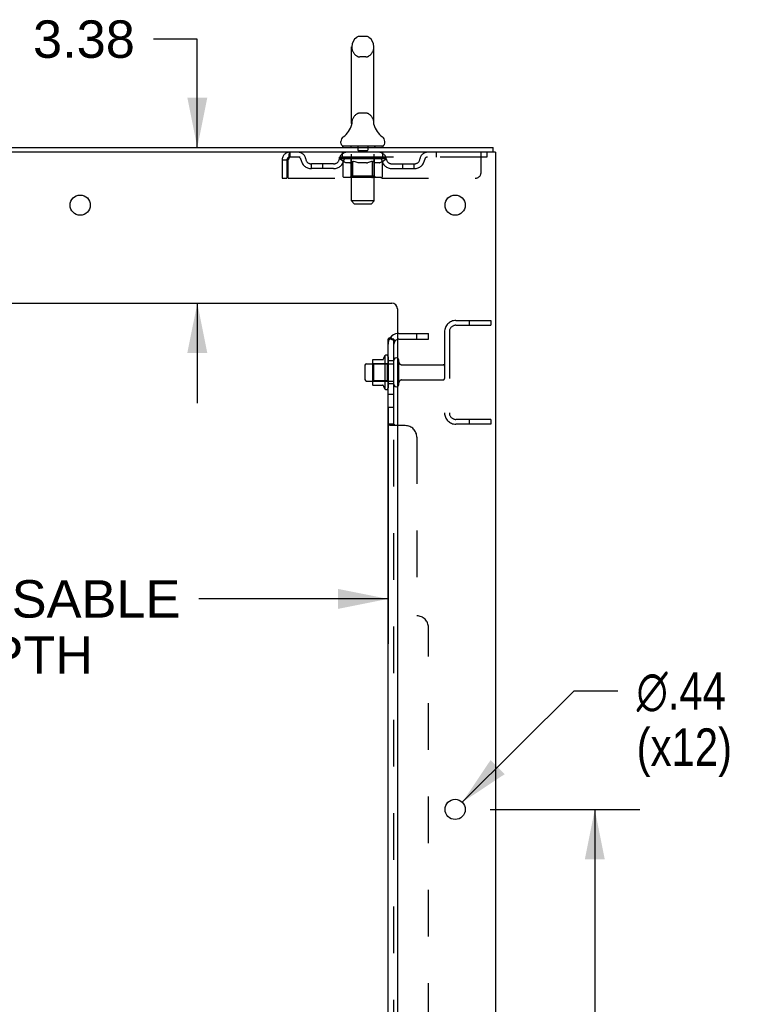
# Model space of a CAD drawing. Header units: inches. Extents: x 0 to 184, y 0 to 119.
# Tile 110 of 113: x 116 to 132, y 56 to 77. Entities that reach past the tile are written whole.
import ezdxf

# ---------------------------------------------------------------- set-up
doc = ezdxf.new("R2010")
doc.units = ezdxf.units.IN
doc.header["$LTSCALE"] = 10.121375
doc.header["$MEASUREMENT"] = 0
doc.linetypes.add('HIDDEN', pattern=[0.2, 0.1, -0.1])
doc.layers.get('0').update_dxf_attribs({"linetype": 'CONTINUOUS'})
for name, color, linetype in [('DEFAULT_2', 8, 'HIDDEN'), ('DIMENSIONS', 7, 'CONTINUOUS'), ('SUBPANEL', 7, 'CONTINUOUS')]:
    doc.layers.add(name, color=color, linetype=linetype)
doc.styles.get("Standard").update_dxf_attribs({"font": 'arial.ttf'})
doc.styles.add('TEXTSTYLE_1', font='gdt', dxfattribs={"width": 0.8})
doc.dimstyles.new('DIMSTYLE_1', dxfattribs={"dimtxt": 0.811875, "dimasz": 1.0825, "dimexe": 0.09, "dimexo": 0.07, "dimgap": 0.0375, "dimtad": 0, "dimtih": 1, "dimtoh": 1, "dimzin": 4, "dimdsep": 46, "dimtxsty": 'Standard', "dimblk": '_FILLED', "dimblk1": '_FILLED', "dimblk2": '_FILLED', "dimcen": 0.09, "dimadec": 3, "dimazin": 1, "dimtfac": 1, "dimtdec": 3, "dimtofl": 0, "dimtmove": 0, "dimatfit": 3, "dimldrblk": '_FILLED', "dimfxl": 0, "dimtolj": 1, "dimtzin": 4, "dimarcsym": 0})
doc.dimstyles.new('DIMSTYLE_2', dxfattribs={"dimtxt": 0.811875, "dimasz": 1.0825, "dimexe": 0.09, "dimexo": 0.07, "dimgap": 0.09, "dimtad": 0, "dimtih": 1, "dimtoh": 1, "dimzin": 4, "dimdsep": 46, "dimtxsty": 'Standard', "dimblk": '_FILLED', "dimblk1": '_FILLED', "dimblk2": '_FILLED', "dimcen": 0.09, "dimadec": 3, "dimazin": 1, "dimtfac": 1, "dimtdec": 3, "dimtofl": 0, "dimtmove": 0, "dimatfit": 1, "dimldrblk": '_FILLED', "dimfxl": 0, "dimtolj": 1, "dimtzin": 4, "dimarcsym": 0})

# ---------------------------------------------------------------- blocks, each defined once
blk = doc.blocks.new('_FILLED')
at = {"color": 0, "linetype": 'ByBlock'}
blk.add_solid([(0, 0), (-1, 0.2), (-1, -0.2)], dxfattribs=at)
blk = doc.blocks.new('*D2')
at = {"layer": 'DIMENSIONS', "color": 2, "linetype": 'Continuous'}
for p, q in [((107.182, 68.803), (107.182, 63.675)), ((123.807, 68.803), (123.807, 63.675)), ((107.182, 64.649), (111.28, 64.649)), ((123.807, 64.649), (119.709, 64.649))]:
    blk.add_line(p, q, dxfattribs=at)
at = {"layer": 'DIMENSIONS', "color": 2, "linetype": 'Continuous', "xscale": 1.0825, "yscale": 1.0825, "zscale": 1.0825, "rotation": 180}
blk.add_blockref('_FILLED', (107.182, 64.649), dxfattribs=at)
at = {"layer": 'DIMENSIONS', "color": 2, "linetype": 'Continuous', "xscale": 1.0825, "yscale": 1.0825, "zscale": 1.0825}
blk.add_blockref('_FILLED', (123.807, 64.649), dxfattribs=at)
at = {"layer": 'DIMENSIONS', "color": 2, "linetype": 'Continuous', "insert": (115.494, 65.055), "char_height": 0.81188, "width": 7.61774, "attachment_point": 2, "line_spacing_factor": 0.9}
blk.add_mtext('16.63 USABLE\\PDEPTH', dxfattribs=at)
blk = doc.blocks.new('*D14')
at = {"layer": 'DIMENSIONS', "color": 2, "linetype": 'Continuous'}
for p, q in [((119.674, 76.786), (118.727, 76.786)), ((119.674, 74.436), (119.674, 76.786)), ((119.674, 71.061), (119.674, 68.896))]:
    blk.add_line(p, q, dxfattribs=at)
at = {"layer": 'DIMENSIONS', "color": 2, "linetype": 'Continuous', "xscale": 1.0825, "yscale": 1.0825, "zscale": 1.0825}
for p, rotation in [((119.674, 74.436), 270), ((119.674, 71.061), 90)]:
    blk.add_blockref('_FILLED', p, dxfattribs=dict(at, rotation=rotation))
at = {"layer": 'DIMENSIONS', "color": 2, "linetype": 'Continuous', "insert": (118.321, 77.191), "char_height": 0.8119, "width": 2.20625, "attachment_point": 3, "line_spacing_factor": 0.9}
blk.add_mtext('3.38', dxfattribs=at)
blk = doc.blocks.new('*D15')
at = {"layer": 'DIMENSIONS', "color": 2, "linetype": 'Continuous'}
for p, q in [((126.019, 60.086), (129.262, 60.086)), ((128.288, 60.086), (128.288, 54.81)), ((128.288, 46.986), (128.288, 51.968)), ((126.019, 46.986), (129.262, 46.986))]:
    blk.add_line(p, q, dxfattribs=at)
at = {"layer": 'DIMENSIONS', "color": 2, "linetype": 'Continuous', "xscale": 1.0825, "yscale": 1.0825, "zscale": 1.0825}
for p, rotation in [((128.288, 60.086), 90), ((128.288, 46.986), 270)]:
    blk.add_blockref('_FILLED', p, dxfattribs=dict(at, rotation=rotation))
at = {"layer": 'DIMENSIONS', "color": 2, "linetype": 'Continuous', "insert": (128.288, 54.404), "char_height": 0.8119, "width": 2.83704, "attachment_point": 2, "line_spacing_factor": 0.9}
blk.add_mtext('13.10\\Ptyp.', dxfattribs=at)
blk = doc.blocks.new('*D16')
at = {"layer": 'DIMENSIONS', "color": 2, "linetype": 'Continuous'}
for p, q in [((125.416, 60.24), (127.842, 62.654)), ((127.842, 62.654), (128.789, 62.654))]:
    blk.add_line(p, q, dxfattribs=at)
at = {"layer": 'DIMENSIONS', "color": 2, "linetype": 'Continuous', "xscale": 1.0825, "yscale": 1.0825, "zscale": 1.0825, "rotation": 224.8568331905}
blk.add_blockref('_FILLED', (125.416, 60.24), dxfattribs=at)
at = {"layer": 'DIMENSIONS', "color": 2, "linetype": 'Continuous', "insert": (129.195, 63.06), "char_height": 0.81188, "width": 2.65796, "attachment_point": 1, "line_spacing_factor": 0.9, "style": 'TEXTSTYLE_1'}
blk.add_mtext('{\\fgdt;n}\\fArial;.44\\P(x12)', dxfattribs=at)

msp = doc.modelspace()

# ---------------------------------------------------------------- linework, layer by layer
at = {"color": 7, "linetype": 'Continuous'}
for p, q in [((123.325, 76.844), (123.197, 76.844)), ((123.019, 74.958), (123.019, 76.621)), ((123.502, 74.958), (123.502, 76.621)), ((123.018, 74.929), (123.017, 74.928)), ((123.017, 74.928), (123.017, 74.927)), ((123.017, 74.928), (123.017, 74.927)), ((123.019, 74.936), (123.018, 74.935)), ((123.019, 74.935), (123.018, 74.935)), ((123.018, 74.935), (123.018, 74.934)), ((123.018, 74.934), (123.018, 74.933)), ((123.018, 74.934), (123.018, 74.933)), ((123.018, 74.933), (123.018, 74.932)), ((123.018, 74.933), (123.018, 74.932)), ((123.018, 74.932), (123.018, 74.931)), ((123.018, 74.932), (123.018, 74.931)), ((123.018, 74.931), (123.018, 74.93)), ((123.018, 74.93), (123.018, 74.929)), ((123.018, 74.93), (123.018, 74.929)), ((123.02, 74.954), (123.019, 74.958)), ((123.02, 74.948), (123.019, 74.947)), ((123.019, 74.948), (123.019, 74.946)), ((123.019, 74.947), (123.019, 74.946)), ((123.019, 74.946), (123.019, 74.945)), ((123.019, 74.945), (123.019, 74.944)), ((123.019, 74.945), (123.019, 74.944)), ((123.019, 74.944), (123.019, 74.943)), ((123.019, 74.943), (123.019, 74.942)), ((123.019, 74.943), (123.019, 74.942)), ((123.019, 74.942), (123.019, 74.941)), ((123.019, 74.942), (123.019, 74.94)), ((123.019, 74.941), (123.019, 74.94)), ((123.019, 74.94), (123.019, 74.94)), ((123.019, 74.94), (123.019, 74.939)), ((123.019, 74.939), (123.019, 74.938)), ((123.019, 74.938), (123.019, 74.938)), ((123.019, 74.938), (123.019, 74.937)), ((123.019, 74.937), (123.019, 74.936)), ((123.019, 74.937), (123.019, 74.936)), ((123.02, 74.954), (123.02, 74.953)), ((123.02, 74.953), (123.02, 74.952)), ((123.02, 74.952), (123.02, 74.952)), ((123.02, 74.952), (123.02, 74.951)), ((123.02, 74.951), (123.02, 74.95)), ((123.02, 74.95), (123.02, 74.95)), ((123.02, 74.95), (123.02, 74.949)), ((123.02, 74.949), (123.02, 74.948)), ((123.502, 74.958), (123.502, 74.954)), ((123.502, 74.953), (123.502, 74.954)), ((123.502, 74.954), (123.502, 74.954)), ((123.502, 74.947), (123.502, 74.948)), ((123.503, 74.946), (123.502, 74.947)), ((123.503, 74.946), (123.503, 74.946)), ((123.503, 74.945), (123.503, 74.946)), ((123.503, 74.944), (123.503, 74.945)), ((123.503, 74.945), (123.503, 74.945)), ((123.503, 74.943), (123.503, 74.944)), ((123.503, 74.942), (123.503, 74.943)), ((123.503, 74.943), (123.503, 74.943)), ((123.503, 74.941), (123.503, 74.942)), ((123.503, 74.942), (123.503, 74.942)), ((123.503, 74.94), (123.503, 74.941)), ((123.503, 74.941), (123.503, 74.941)), ((123.503, 74.939), (123.503, 74.94)), ((123.503, 74.938), (123.503, 74.939)), ((123.503, 74.938), (123.503, 74.939)), ((123.503, 74.937), (123.503, 74.938)), ((123.503, 74.936), (123.503, 74.937)), ((123.504, 74.935), (123.503, 74.936)), ((123.503, 74.936), (123.503, 74.936)), ((123.504, 74.934), (123.503, 74.935)), ((123.504, 74.933), (123.504, 74.934)), ((123.504, 74.933), (123.504, 74.934)), ((123.504, 74.932), (123.504, 74.933)), ((123.504, 74.931), (123.504, 74.932)), ((123.504, 74.93), (123.504, 74.931)), ((123.504, 74.93), (123.504, 74.931)), ((123.504, 74.929), (123.504, 74.93)), ((123.505, 74.928), (123.504, 74.929)), ((123.505, 74.927), (123.505, 74.928)), ((123.014, 74.914), (123.014, 74.914)), ((123.508, 74.914), (123.508, 74.914)), ((122.786, 74.526), (122.786, 74.564)), ((123.736, 74.526), (123.736, 74.564)), ((122.823, 74.466), (122.823, 74.436)), ((123.698, 74.466), (122.823, 74.466)), ((123.698, 74.466), (123.698, 74.436)), ((126.084, 74.332), (126.084, 74.436)), ((123.471, 69.817), (123.471, 69.305)), ((123.482, 69.838), (123.709, 69.838)), ((123.737, 69.917), (123.737, 69.205)), ((123.307, 69.718), (123.307, 69.403)), ((123.337, 69.748), (123.471, 69.748)), ((123.337, 69.373), (123.471, 69.373)), ((123.482, 69.283), (123.709, 69.283))]:
    msp.add_line(p, q, dxfattribs=at)
at = {"color": 3, "linetype": 'Continuous'}
for p, q in [((108.325, 74.436), (126.084, 74.436)), ((126.136, 74.332), (108.33, 74.332)), ((126.136, 74.332), (126.136, 6.54)), ((112.011, 71.061), (123.886, 71.061)), ((124.011, 70.936), (124.011, 8.561))]:
    msp.add_line(p, q, dxfattribs=at)
at = {"color": 7, "linetype": 'Continuous'}
for points in [[(123.502, 74.948), (123.502, 74.949), (123.502, 74.95), (123.502, 74.95), (123.502, 74.951), (123.502, 74.952), (123.502, 74.952), (123.502, 74.953)], [(123.502, 74.95), (123.502, 74.95), (123.502, 74.951), (123.502, 74.952), (123.502, 74.952), (123.502, 74.953)], [(123.502, 74.948), (123.502, 74.948), (123.502, 74.949)]]:
    msp.add_lwpolyline(points, dxfattribs=at)
at = {"color": 3, "linetype": 'Continuous'}
for centre in [(117.136, 73.186), (125.261, 73.186), (125.261, 60.086)]:
    msp.add_circle(centre, 0.219, dxfattribs=at)
at = {"color": 7, "linetype": 'Continuous'}
for centre, radius, start, end in [((123.261, 76.621), 0.241, 123.1848, 180), ((123.197, 76.719), 0.125, 90, 123.1848), ((123.325, 76.719), 0.125, 56.8152, 90), ((123.261, 76.621), 0.241, 0, 56.8152), ((122.537, 75.065), 0.5, 306.7414, 344.6791), ((123.985, 75.065), 0.5, 195.3209, 233.2586), ((122.911, 74.564), 0.125, 126.7414, 180), ((122.846, 74.526), 0.06, 180, 270), ((123.676, 74.526), 0.06, 270, 360), ((123.611, 74.564), 0.125, 0, 53.2586), ((123.612, 69.817), 0.141, 174.7919, 180), ((123.482, 69.828), 0.01, 90, 174.8062), ((123.69, 69.848), 0.01, 270, 336.0321), ((124.337, 69.561), 0.698, 149.3369, 156.0321), ((123.769, 69.895), 0.0384, 0, 145.5503), ((123.987, 69.818), 0.055, 64.0906, 180), ((123.337, 69.718), 0.03, 90, 180), ((123.337, 69.403), 0.03, 180, 270), ((123.612, 69.305), 0.141, 180, 185.2081), ((123.482, 69.293), 0.01, 185.1938, 270), ((123.69, 69.273), 0.01, 23.9679, 90), ((124.337, 69.561), 0.698, 203.9679, 210.6631), ((123.769, 69.227), 0.0384, 214.4497, 360), ((123.987, 69.303), 0.055, 180, 295.9094)]:
    msp.add_arc(centre, radius, start, end, dxfattribs=at)
at = {"color": 3, "linetype": 'Continuous'}
msp.add_arc((123.886, 70.936), 0.125, 0, 90, dxfattribs=at)
at = {"layer": 'DEFAULT_2', "color": 8, "linetype": 'HIDDEN'}
for p, q in [((123.325, 76.399), (123.197, 76.399)), ((123.325, 75.181), (123.197, 75.181)), ((123.014, 74.915), (123.014, 74.914)), ((123.014, 74.914), (123.014, 74.914)), ((123.014, 74.914), (123.014, 74.914)), ((123.014, 74.913), (123.014, 74.914)), ((123.014, 74.913), (123.014, 74.914)), ((123.508, 74.914), (123.508, 74.913)), ((121.678, 74.332), (121.678, 74.228)), ((122.823, 74.228), (122.823, 74.332)), ((123.003, 74.466), (123.003, 74.436)), ((123.012, 73.276), (123.012, 74.436)), ((123.156, 74.456), (123.156, 74.376)), ((123.356, 74.366), (123.166, 74.366)), ((123.366, 74.456), (123.366, 74.376)), ((123.51, 73.276), (123.51, 74.436)), ((123.518, 74.466), (123.518, 74.436)), ((123.698, 74.228), (123.698, 74.332)), ((124.848, 74.332), (124.848, 74.228)), ((125.823, 73.894), (125.823, 74.332)), ((125.948, 74.332), (125.948, 74.228)), ((121.511, 74.165), (121.511, 73.769)), ((121.511, 74.165), (121.615, 74.165)), ((121.615, 74.165), (121.615, 73.769)), ((121.645, 73.769), (121.645, 74.165)), ((125.948, 74.228), (121.678, 74.228)), ((122.146, 73.977), (122.146, 74.081)), ((122.629, 74.081), (122.146, 74.081)), ((122.396, 73.977), (122.396, 74.081)), ((122.755, 74.191), (122.755, 74.223)), ((122.755, 74.222), (123, 74.222)), ((122.832, 74.136), (122.755, 74.191)), ((123.767, 74.191), (122.755, 74.191)), ((122.756, 74.222), (122.756, 74.226)), ((122.852, 74.225), (122.756, 74.226)), ((122.762, 74.223), (122.762, 74.228)), ((122.769, 74.22), (122.769, 74.223)), ((122.769, 74.22), (123.753, 74.22)), ((122.776, 74.22), (122.776, 74.223)), ((122.777, 74.22), (122.777, 74.223)), ((122.785, 74.223), (122.785, 74.228)), ((122.798, 74.22), (122.798, 74.223)), ((122.8, 74.22), (122.8, 74.223)), ((122.823, 74.223), (122.823, 74.228)), ((122.832, 73.811), (122.832, 74.136)), ((122.832, 74.136), (122.844, 74.128)), ((122.834, 74.22), (122.834, 74.223)), ((122.836, 74.22), (122.836, 74.223)), ((122.856, 74.121), (122.844, 74.128)), ((122.852, 74.222), (122.852, 74.225)), ((122.868, 74.115), (122.856, 74.121)), ((122.879, 74.11), (122.867, 74.115)), ((122.873, 74.223), (122.873, 74.228)), ((122.874, 74.22), (122.874, 74.222)), ((122.875, 74.22), (122.875, 74.222)), ((122.877, 74.22), (122.877, 74.222)), ((122.89, 74.105), (122.879, 74.11)), ((122.883, 74.22), (122.883, 74.223)), ((122.883, 74.22), (122.883, 74.222)), ((122.886, 74.22), (122.886, 74.223)), ((122.888, 74.22), (122.888, 74.223)), ((122.902, 74.101), (122.89, 74.105)), ((122.892, 74.22), (122.892, 74.222)), ((122.977, 74.101), (122.902, 74.101)), ((122.903, 74.22), (122.903, 74.222)), ((122.918, 74.22), (122.918, 74.225)), ((122.918, 74.22), (122.918, 74.222)), ((122.934, 74.22), (122.934, 74.222)), ((122.934, 74.22), (122.934, 74.222)), ((122.936, 74.223), (122.936, 74.228)), ((122.943, 74.22), (122.943, 74.223)), ((122.947, 74.22), (122.947, 74.223)), ((122.954, 74.22), (122.954, 74.222)), ((122.963, 74.22), (122.963, 74.226)), ((122.975, 74.22), (122.975, 74.222)), ((122.977, 74.101), (122.988, 74.105)), ((122.978, 74.22), (122.978, 74.222)), ((123, 74.11), (122.988, 74.105)), ((123, 74.22), (123, 74.222)), ((123.011, 74.115), (123, 74.11)), ((123.053, 74.222), (123.004, 74.222)), ((123.008, 74.223), (123.008, 74.228)), ((123.011, 73.814), (123.011, 74.188)), ((123.023, 74.121), (123.011, 74.115)), ((123.013, 74.22), (123.013, 74.223)), ((123.017, 74.22), (123.017, 74.223)), ((123.022, 74.22), (123.022, 74.227)), ((123.034, 74.128), (123.022, 74.121)), ((123.025, 74.22), (123.025, 74.222)), ((123.034, 74.22), (123.034, 74.222)), ((123.046, 74.136), (123.034, 74.128)), ((123.046, 73.811), (123.046, 74.136)), ((123.046, 74.136), (123.069, 74.128)), ((123.053, 74.22), (123.053, 74.222)), ((123.113, 74.222), (123.066, 74.222)), ((123.092, 74.121), (123.069, 74.128)), ((123.082, 74.22), (123.082, 74.222)), ((123.088, 74.223), (123.088, 74.228)), ((123.091, 74.22), (123.091, 74.223)), ((123.115, 74.115), (123.092, 74.121)), ((123.093, 74.22), (123.093, 74.227)), ((123.095, 74.22), (123.095, 74.223)), ((123.101, 74.22), (123.101, 74.223)), ((123.113, 74.22), (123.113, 74.222)), ((123.137, 74.11), (123.115, 74.115)), ((123.177, 74.222), (123.134, 74.222)), ((123.16, 74.105), (123.137, 74.11)), ((123.144, 74.22), (123.144, 74.222)), ((123.182, 74.101), (123.16, 74.105)), ((123.17, 74.222), (123.261, 74.228)), ((123.173, 74.223), (123.173, 74.228)), ((123.174, 74.228), (123.173, 74.228)), ((123.173, 74.22), (123.173, 74.223)), ((123.174, 74.223), (123.174, 74.228)), ((123.177, 74.22), (123.177, 74.223)), ((123.177, 74.22), (123.177, 74.222)), ((123.178, 74.22), (123.178, 74.223)), ((123.34, 74.101), (123.182, 74.101)), ((123.244, 74.222), (123.206, 74.222)), ((123.21, 74.22), (123.21, 74.222)), ((123.244, 74.22), (123.244, 74.222)), ((123.259, 74.223), (123.259, 74.223)), ((123.259, 74.22), (123.259, 74.223)), ((123.259, 74.22), (123.259, 74.223)), ((123.261, 74.223), (123.261, 74.228)), ((123.261, 74.228), (123.352, 74.222)), ((123.263, 74.22), (123.263, 74.223)), ((123.263, 74.22), (123.263, 74.223)), ((123.263, 74.223), (123.263, 74.223)), ((123.278, 74.22), (123.278, 74.222)), ((123.278, 74.222), (123.316, 74.222)), ((123.312, 74.22), (123.312, 74.222)), ((123.34, 74.101), (123.362, 74.105)), ((123.344, 74.22), (123.344, 74.223)), ((123.345, 74.22), (123.345, 74.223)), ((123.345, 74.22), (123.345, 74.222)), ((123.345, 74.222), (123.388, 74.222)), ((123.348, 74.223), (123.348, 74.228)), ((123.348, 74.228), (123.349, 74.228)), ((123.348, 74.22), (123.348, 74.223)), ((123.349, 74.223), (123.349, 74.228)), ((123.384, 74.11), (123.362, 74.105)), ((123.378, 74.22), (123.378, 74.222)), ((123.406, 74.115), (123.384, 74.11)), ((123.429, 74.121), (123.406, 74.115)), ((123.409, 74.22), (123.409, 74.222)), ((123.409, 74.222), (123.456, 74.222)), ((123.421, 74.22), (123.421, 74.223)), ((123.427, 74.22), (123.427, 74.223)), ((123.451, 74.128), (123.428, 74.121)), ((123.429, 74.22), (123.429, 74.227)), ((123.431, 74.22), (123.431, 74.223)), ((123.434, 74.223), (123.434, 74.228)), ((123.44, 74.22), (123.44, 74.222)), ((123.474, 74.135), (123.451, 74.128)), ((123.469, 74.22), (123.469, 74.222)), ((123.469, 74.222), (123.518, 74.222)), ((123.474, 73.811), (123.474, 74.135)), ((123.474, 74.135), (123.485, 74.128)), ((123.496, 74.121), (123.485, 74.128)), ((123.488, 74.22), (123.488, 74.222)), ((123.507, 74.115), (123.496, 74.121)), ((123.497, 74.22), (123.497, 74.222)), ((123.5, 74.22), (123.5, 74.227)), ((123.505, 74.22), (123.505, 74.223)), ((123.518, 74.11), (123.507, 74.115)), ((123.509, 74.22), (123.509, 74.223)), ((123.511, 73.814), (123.511, 74.188)), ((123.514, 74.223), (123.514, 74.228)), ((123.529, 74.105), (123.518, 74.11)), ((123.522, 74.22), (123.522, 74.222)), ((123.522, 74.222), (123.683, 74.222)), ((123.54, 74.101), (123.529, 74.105)), ((123.623, 74.101), (123.54, 74.101)), ((123.544, 74.22), (123.544, 74.222)), ((123.547, 74.22), (123.547, 74.222)), ((123.559, 74.22), (123.559, 74.226)), ((123.568, 74.22), (123.568, 74.222)), ((123.575, 74.22), (123.575, 74.223)), ((123.579, 74.22), (123.579, 74.223)), ((123.586, 74.223), (123.586, 74.228)), ((123.588, 74.22), (123.588, 74.222)), ((123.588, 74.22), (123.588, 74.222)), ((123.604, 74.22), (123.604, 74.225)), ((123.604, 74.22), (123.604, 74.222)), ((123.619, 74.22), (123.619, 74.222)), ((123.623, 74.101), (123.633, 74.105)), ((123.63, 74.22), (123.63, 74.222)), ((123.644, 74.11), (123.633, 74.105)), ((123.634, 74.22), (123.634, 74.223)), ((123.636, 74.22), (123.636, 74.223)), ((123.639, 74.22), (123.639, 74.223)), ((123.639, 74.22), (123.639, 74.222)), ((123.655, 74.115), (123.644, 74.11)), ((123.645, 74.22), (123.645, 74.222)), ((123.647, 74.22), (123.647, 74.222)), ((123.648, 74.22), (123.648, 74.222)), ((123.649, 74.223), (123.649, 74.228)), ((123.666, 74.121), (123.655, 74.115)), ((123.677, 74.128), (123.666, 74.121)), ((123.688, 74.135), (123.677, 74.128)), ((123.686, 74.22), (123.686, 74.223)), ((123.688, 74.22), (123.688, 74.223)), ((123.688, 74.135), (123.767, 74.191)), ((123.688, 73.811), (123.688, 74.135)), ((123.699, 74.223), (123.699, 74.228)), ((123.722, 74.22), (123.722, 74.223)), ((123.724, 74.22), (123.724, 74.223)), ((123.737, 74.223), (123.737, 74.228)), ((123.745, 74.22), (123.745, 74.223)), ((123.745, 74.22), (123.745, 74.223)), ((123.753, 74.22), (123.753, 74.223)), ((123.759, 74.223), (123.759, 74.228)), ((123.767, 74.191), (123.767, 74.228)), ((123.893, 74.081), (124.376, 74.081)), ((124.126, 73.977), (124.126, 74.081)), ((124.376, 73.977), (124.376, 74.081)), ((122.629, 73.977), (122.146, 73.977)), ((123.893, 73.977), (124.376, 73.977)), ((121.511, 73.769), (121.615, 73.769)), ((121.645, 73.769), (125.698, 73.769)), ((123.654, 73.782), (122.866, 73.782)), ((123.011, 73.814), (122.979, 73.782)), ((123.511, 73.814), (123.011, 73.814)), ((123.457, 73.782), (123.459, 73.782)), ((123.463, 73.784), (123.465, 73.785)), ((123.465, 73.785), (123.467, 73.787)), ((123.511, 73.814), (123.543, 73.782)), ((123.072, 73.216), (123.012, 73.276)), ((123.51, 73.276), (123.012, 73.276)), ((123.072, 73.216), (123.45, 73.216)), ((123.45, 73.216), (123.51, 73.276)), ((125.278, 70.686), (126.032, 70.686)), ((125.562, 70.686), (125.562, 70.582)), ((126.032, 70.686), (126.032, 70.582)), ((125.278, 70.582), (126.032, 70.582)), ((125.032, 70.439), (125.032, 68.682)), ((125.136, 70.439), (125.136, 68.682)), ((123.807, 69.895), (123.807, 69.227)), ((123.932, 69.303), (123.932, 69.818)), ((124.042, 69.303), (124.042, 69.818)), ((123.491, 69.744), (123.471, 69.764)), ((123.471, 69.748), (123.932, 69.748)), ((123.491, 69.744), (123.491, 69.377)), ((123.787, 69.744), (123.491, 69.744)), ((123.787, 69.744), (123.807, 69.764)), ((123.787, 69.744), (123.787, 69.377)), ((124.104, 69.726), (125.002, 69.726)), ((123.491, 69.377), (123.471, 69.357)), ((123.787, 69.377), (123.491, 69.377)), ((123.787, 69.377), (123.807, 69.357)), ((124.104, 69.396), (125.002, 69.396)), ((123.471, 69.373), (123.932, 69.373)), ((126.032, 68.54), (125.278, 68.54)), ((125.562, 68.54), (125.562, 68.436)), ((126.032, 68.54), (126.032, 68.436)), ((126.032, 68.436), (125.278, 68.436))]:
    msp.add_line(p, q, dxfattribs=at)
for points in [[(121.678, 74.332), (121.676, 74.331), (121.673, 74.328), (121.671, 74.323), (121.669, 74.315), (121.666, 74.306), (121.664, 74.296), (121.661, 74.283), (121.659, 74.269), (121.657, 74.254), (121.654, 74.237), (121.652, 74.22), (121.65, 74.202), (121.647, 74.184), (121.645, 74.165)], [(121.678, 74.228), (121.676, 74.228), (121.673, 74.226), (121.671, 74.224), (121.669, 74.222), (121.666, 74.218), (121.664, 74.214), (121.661, 74.21), (121.659, 74.204), (121.657, 74.198), (121.654, 74.192), (121.652, 74.186), (121.65, 74.179), (121.647, 74.172), (121.645, 74.165)], [(122.866, 73.782), (122.862, 73.782), (122.858, 73.783), (122.854, 73.784), (122.85, 73.785), (122.847, 73.787), (122.843, 73.79), (122.84, 73.792), (122.837, 73.796), (122.835, 73.799), (122.834, 73.803), (122.833, 73.807), (122.832, 73.811)], [(123.063, 73.782), (123.061, 73.782), (123.059, 73.783), (123.057, 73.784), (123.055, 73.785), (123.053, 73.787), (123.052, 73.79), (123.05, 73.792), (123.049, 73.796), (123.048, 73.799), (123.047, 73.803), (123.046, 73.807), (123.046, 73.811)], [(123.459, 73.782), (123.461, 73.783), (123.463, 73.784)], [(123.467, 73.787), (123.468, 73.79), (123.47, 73.792), (123.471, 73.796), (123.472, 73.799)], [(123.468, 73.79), (123.47, 73.792), (123.471, 73.796)], [(123.472, 73.799), (123.473, 73.803), (123.474, 73.807), (123.474, 73.811)], [(123.473, 73.803), (123.474, 73.807), (123.474, 73.811)], [(123.654, 73.782), (123.658, 73.782), (123.662, 73.783), (123.666, 73.784), (123.67, 73.785), (123.673, 73.787), (123.677, 73.79), (123.68, 73.792), (123.683, 73.796), (123.685, 73.799), (123.686, 73.803), (123.687, 73.807), (123.688, 73.811)]]:
    msp.add_lwpolyline(points, dxfattribs=at)
for centre, radius, start, end in [((123.261, 76.621), 0.241, 180, 236.8152), ((123.197, 76.524), 0.125, 236.8152, 270), ((123.325, 76.524), 0.125, 270, 303.1848), ((123.261, 76.621), 0.241, 303.1848, 360), ((123.261, 74.958), 0.241, 123.1848, 180), ((123.197, 75.056), 0.125, 90, 123.1848), ((123.325, 75.056), 0.125, 56.8152, 90), ((123.261, 74.958), 0.241, 0, 56.8152), ((121.678, 74.165), 0.167, 90, 180), ((121.857, 74.165), 0.167, 8.0716, 90), ((122.918, 74.165), 0.167, 90, 171.9284), ((122.982, 74.436), 0.03, 0, 90), ((123.146, 74.456), 0.01, 0, 90), ((123.166, 74.376), 0.01, 180, 270), ((123.356, 74.376), 0.01, 270, 360), ((123.376, 74.456), 0.01, 90, 180), ((123.54, 74.436), 0.03, 90, 180), ((123.603, 74.165), 0.167, 8.0716, 90), ((124.665, 74.165), 0.167, 90, 171.9284), ((121.678, 74.165), 0.063, 90, 180), ((121.858, 74.165), 0.0625, 7.9863, 90), ((122.146, 74.206), 0.229, 187.9863, 270), ((122.146, 74.206), 0.125, 188.0716, 270), ((122.629, 74.206), 0.125, 270, 351.9284), ((122.629, 74.206), 0.229, 270, 352.0137), ((122.918, 74.165), 0.0625, 90, 172.0137), ((122.979, 74.188), 0.0318, 0, 90), ((123.543, 74.188), 0.0318, 90, 180), ((123.604, 74.165), 0.0625, 7.9863, 90), ((123.893, 74.206), 0.229, 187.9863, 270), ((123.893, 74.206), 0.125, 188.0716, 270), ((124.376, 74.206), 0.125, 270, 351.9284), ((124.376, 74.206), 0.229, 270, 352.0137), ((124.664, 74.165), 0.0625, 90, 172.0137), ((125.698, 73.894), 0.125, 270, 360), ((125.278, 70.439), 0.246, 90, 180), ((125.278, 70.439), 0.142, 90, 180), ((123.987, 69.818), 0.055, 360, 64.0906), ((124.104, 69.788), 0.0625, 180, 270), ((125.002, 69.696), 0.03, 360, 90), ((124.104, 69.333), 0.0625, 90, 180), ((125.002, 69.426), 0.03, 270, 0), ((123.987, 69.303), 0.055, 295.9094, 0), ((125.278, 68.682), 0.246, 180, 270), ((125.278, 68.682), 0.142, 180, 270)]:
    msp.add_arc(centre, radius, start, end, dxfattribs=at)
for centre, major_axis, ratio, start_param, end_param in [((123.261, 74.228), (0.506, 0.005), 0.05963, 9.249616, 9.431313), ((123.261, 74.228), (0.506, 0), 0.060556, -3.083241, -2.96706), ((123.261, 74.228), (0.506, 0.011), 0.05688, 2.791345, 2.965878), ((122.774, 74.218), (0.158, -0.002), 0.05963, 0.605815, 1.645666), ((122.719, 74.218), (0.158, 0.002), 0.05963, 0.25549, 1.295341), ((123.261, 74.228), (0.506, -0.005), 0.05963, -2.96643, -2.791898), ((122.719, 74.213), (0.158, 0.003), 0.05688, 1.20151, 1.294789), ((122.774, 74.213), (0.158, 0), 0.060556, 1.551758, 1.645036), ((122.739, 74.213), (0.158, 0.002), 0.05963, 1.170259, 1.376596), ((122.775, 74.215), (0.131, 0.001), 0.05963, 1.065228, 1.614276), ((122.759, 74.215), (0.131, 0.003), 0.05688, 0.890143, 1.43919), ((122.806, 74.215), (0.131, 0), 0.060556, 1.240391, 1.789438), ((123.261, 74.228), (0.506, 0.015), 0.052395, 2.616403, 2.790936), ((122.824, 74.218), (0.158, -0.003), 0.05688, 0.7809, 1.820751), ((122.717, 74.218), (0.158, 0.003), 0.05688, 0.080405, 1.120256), ((123.261, 74.228), (0.506, -0.011), 0.05688, -2.791345, -2.616812), ((122.717, 74.213), (0.158, 0.005), 0.052395, 1.026568, 1.119847), ((122.824, 74.213), (0.158, -0.002), 0.05963, 1.72692, 1.820198), ((122.759, 74.215), (0.131, 0.004), 0.052395, 0.715201, 1.264248), ((122.85, 74.215), (0.131, -0.001), 0.05963, 1.415553, 1.9646), ((123.261, 74.228), (0.506, 0.02), 0.046319, 2.441654, 2.616187), ((122.888, 74.218), (0.158, -0.005), 0.052395, 0.955842, 1.995693), ((122.73, 74.218), (0.158, 0.005), 0.052395, -0.094537, 0.945314), ((123.261, 74.228), (0.506, -0.015), 0.052395, -2.616403, -2.44187), ((122.73, 74.213), (0.158, 0.006), 0.046319, 0.851819, 0.945098), ((122.888, 74.213), (0.158, -0.003), 0.05688, 1.902006, 1.995284), ((122.774, 74.215), (0.131, 0.005), 0.046319, 0.540452, 1.089499), ((122.907, 74.215), (0.131, -0.003), 0.05688, 1.590638, 2.139686), ((122.739, 74.218), (0.158, 0), 0.060556, 0.430652, 0.777569), ((123.261, 74.228), (0.506, 0.024), 0.038841, 2.267123, 2.441656), ((122.962, 74.218), (0.158, -0.006), 0.046319, 1.130591, 2.170442), ((123.261, 74.228), (0.506, -0.02), 0.046319, -2.441654, -2.267121), ((122.76, 74.218), (0.158, 0.006), 0.046319, -0.269286, 0.770565), ((122.76, 74.213), (0.158, 0.007), 0.038841, 0.677289, 0.770567), ((122.962, 74.213), (0.158, -0.005), 0.052395, 2.076947, 2.170226), ((122.803, 74.215), (0.131, 0.006), 0.038841, 0.365921, 0.914969), ((122.975, 74.215), (0.131, -0.004), 0.052395, 1.76558, 2.314627), ((123.261, 74.228), (0.506, 0.027), 0.030195, 2.09281, 2.267343), ((123.046, 74.218), (0.158, -0.007), 0.038841, 1.305122, 2.344973), ((123.261, 74.228), (0.506, -0.024), 0.038841, -2.267123, -2.092591), ((122.805, 74.218), (0.158, 0.007), 0.038841, -0.443817, 0.596034), ((122.805, 74.213), (0.158, 0.008), 0.030195, 0.502975, 0.596254), ((123.046, 74.213), (0.158, -0.006), 0.046319, 2.251696, 2.344975), ((122.847, 74.215), (0.131, 0.007), 0.030195, 0.191608, 0.740655), ((123.051, 74.215), (0.131, -0.005), 0.046319, 1.940329, 2.489376), ((122.863, 74.218), (0.158, 0.008), 0.030195, -0.61813, 0.421721), ((123.261, 74.228), (0.506, 0.029), 0.020645, 1.918687, 2.09322), ((123.136, 74.218), (0.158, -0.008), 0.030195, 1.479435, 2.519286), ((123.261, 74.228), (0.506, -0.027), 0.030195, -2.09281, -1.918277), ((122.863, 74.213), (0.158, 0.009), 0.020645, 0.328852, 0.422131), ((123.136, 74.213), (0.158, -0.007), 0.038841, 2.426227, 2.519505), ((122.903, 74.215), (0.131, 0.007), 0.020645, 0.017485, 0.566532), ((123.134, 74.215), (0.131, -0.006), 0.038841, 2.11486, 2.663907), ((122.934, 74.218), (0.158, 0.009), 0.020645, -0.792253, 0.247598), ((123.261, 74.228), (0.506, 0.03), 0.010478, 1.744704, 1.919237), ((123.231, 74.218), (0.158, -0.009), 0.020645, 1.653558, 2.693409), ((123.261, 74.228), (0.506, -0.029), 0.020645, -1.918687, -1.744154), ((122.934, 74.213), (0.158, 0.009), 0.010478, 0.154869, 0.248148), ((123.231, 74.213), (0.158, -0.008), 0.030195, 2.60054, 2.693819), ((122.97, 74.215), (0.131, 0.008), 0.010478, 6.126688, 6.675735), ((123.22, 74.215), (0.131, -0.007), 0.030195, 2.289173, 2.83822), ((123.015, 74.218), (0.158, 0.009), 0.010478, -0.966236, -0.000846), ((123.326, 74.218), (0.158, -0.009), 0.010478, 1.827541, 2.867392), ((123.261, 74.228), (0.506, -0.03), 0.010478, -1.744704, -1.570171), ((123.326, 74.213), (0.158, -0.009), 0.020645, 2.774664, 2.867942), ((123.308, 74.215), (0.131, -0.007), 0.020645, 2.463296, 3.012344), ((123.196, 74.218), (0.158, 0.009), 0.010478, 0.274201, 1.314052), ((123.128, 74.215), (0.131, 0.008), 0.010478, -0.000483, 0.504314), ((123.103, 74.213), (0.158, 0.009), 0.010478, 0.099668, 0.192946), ((123.261, 74.228), (0.506, 0.03), 0.010478, -1.571421, -1.396888), ((123.419, 74.213), (0.158, -0.009), 0.010478, 2.948646, 3.041925), ((123.394, 74.215), (0.131, -0.008), 0.010478, 2.637279, 3.142076), ((123.291, 74.218), (0.158, 0.009), 0.020645, 0.448184, 1.488034), ((123.214, 74.215), (0.131, 0.007), 0.020645, 0.129249, 0.678296), ((123.196, 74.213), (0.158, 0.009), 0.020645, 0.273651, 0.366929), ((123.507, 74.218), (0.158, -0.009), 0.010478, -3.140747, -2.175357), ((123.261, 74.228), (0.506, 0.029), 0.020645, -1.397439, -1.222906), ((123.261, 74.228), (0.506, -0.03), 0.010478, 1.222355, 1.396888), ((123.386, 74.218), (0.158, 0.008), 0.030195, 0.622307, 1.662158), ((123.302, 74.215), (0.131, 0.007), 0.030195, 0.303372, 0.852419), ((123.552, 74.215), (0.131, -0.008), 0.010478, 2.749043, 3.29809), ((123.588, 74.218), (0.158, -0.009), 0.020645, 2.893995, 3.933846), ((123.291, 74.213), (0.158, 0.008), 0.030195, 0.447774, 0.541052), ((123.588, 74.213), (0.158, -0.009), 0.010478, 2.893445, 2.986723), ((123.261, 74.228), (0.506, 0.027), 0.030195, -1.223315, -1.048783), ((123.261, 74.228), (0.506, -0.029), 0.020645, 1.048373, 1.222906), ((123.476, 74.218), (0.158, 0.007), 0.038841, 0.79662, 1.836471), ((123.388, 74.215), (0.131, 0.006), 0.038841, 0.477686, 1.026733), ((123.619, 74.215), (0.131, -0.007), 0.020645, 2.57506, 3.124108), ((123.658, 74.218), (0.158, -0.008), 0.030195, 2.719872, 3.759723), ((123.56, 74.218), (0.158, 0.006), 0.046319, 0.971151, 2.011002), ((123.386, 74.213), (0.158, 0.007), 0.038841, 0.622087, 0.715366), ((123.658, 74.213), (0.158, -0.009), 0.020645, 2.719462, 2.812741), ((123.261, 74.228), (0.506, 0.024), 0.038841, -1.049002, -0.874469), ((123.261, 74.228), (0.506, -0.027), 0.030195, 0.87425, 1.048783), ((123.471, 74.215), (0.131, 0.005), 0.046319, 0.652216, 1.201263), ((123.634, 74.218), (0.158, 0.005), 0.052395, 1.1459, 2.185751), ((123.675, 74.215), (0.131, -0.007), 0.030195, 2.400937, 2.949985), ((123.717, 74.218), (0.158, -0.007), 0.038841, 2.545558, 3.585409), ((123.547, 74.215), (0.131, 0.004), 0.052395, 0.826965, 1.376012), ((123.476, 74.213), (0.158, 0.006), 0.046319, 0.796618, 0.889896), ((123.717, 74.213), (0.158, -0.008), 0.030195, 2.545339, 2.638617), ((123.698, 74.218), (0.158, 0.003), 0.05688, 1.320842, 2.360692), ((123.261, 74.228), (0.506, 0.02), 0.046319, -0.874471, -0.699939), ((123.261, 74.228), (0.506, -0.024), 0.038841, 0.699936, 0.874469), ((123.762, 74.218), (0.158, -0.006), 0.046319, 2.371028, 3.410879), ((123.719, 74.215), (0.131, -0.006), 0.038841, 2.226624, 2.775671), ((123.748, 74.218), (0.158, 0.002), 0.05963, 1.495927, 2.535778), ((123.615, 74.215), (0.131, 0.003), 0.05688, 1.001907, 1.550954), ((123.792, 74.218), (0.158, -0.005), 0.052395, 2.196279, 3.23613), ((123.56, 74.213), (0.158, 0.005), 0.052395, 0.971367, 1.064645), ((123.748, 74.215), (0.131, -0.005), 0.046319, 2.052093, 2.601141), ((123.783, 74.218), (0.158, 0), 0.060556, 1.671089, 2.71094), ((123.762, 74.213), (0.158, -0.007), 0.038841, 2.371026, 2.464304), ((123.805, 74.218), (0.158, -0.003), 0.05688, 2.021337, 3.061188), ((123.261, 74.228), (0.506, 0.015), 0.052395, -0.699723, -0.52519), ((123.261, 74.228), (0.506, -0.02), 0.046319, 0.525406, 0.699939), ((123.802, 74.218), (0.158, -0.002), 0.05963, 1.846251, 2.886102), ((123.672, 74.215), (0.131, 0.001), 0.05963, 1.176993, 1.72604), ((123.763, 74.215), (0.131, -0.004), 0.052395, 1.877344, 2.426392), ((123.716, 74.215), (0.131, 0), 0.060556, 1.352155, 1.901202), ((123.763, 74.215), (0.131, -0.003), 0.05688, 1.702402, 2.25145), ((123.747, 74.215), (0.131, -0.001), 0.05963, 1.527317, 2.076364), ((123.634, 74.213), (0.158, 0.003), 0.05688, 1.146309, 1.239587), ((123.792, 74.213), (0.158, -0.006), 0.046319, 2.196495, 2.289773), ((123.261, 74.228), (0.506, 0.011), 0.05688, -0.524781, -0.350248), ((123.261, 74.228), (0.506, -0.015), 0.052395, 0.350657, 0.52519), ((123.698, 74.213), (0.158, 0.002), 0.05963, 1.321394, 1.414673), ((123.805, 74.213), (0.158, -0.005), 0.052395, 2.021746, 2.115024), ((123.261, 74.228), (0.506, 0.005), 0.05963, -0.349695, -0.175162), ((123.261, 74.228), (0.506, -0.011), 0.05688, 0.175715, 0.350248), ((123.748, 74.213), (0.158, 0), 0.060556, 1.496556, 1.589835), ((123.802, 74.213), (0.158, -0.003), 0.05688, 1.846804, 1.940083), ((123.783, 74.213), (0.158, -0.002), 0.05963, 1.671719, 1.764997), ((123.261, 74.228), (0.506, 0), 0.060556, -0.174533, 0), ((123.261, 74.228), (0.506, -0.005), 0.05963, 0.000629, 0.175162)]:
    msp.add_ellipse(centre, major_axis=major_axis, ratio=ratio, start_param=start_param, end_param=end_param, dxfattribs=at)
at = {"layer": 'SUBPANEL', "color": 3, "linetype": 'Continuous'}
for p, q in [((123.807, 10.592), (123.807, 70.28)), ((124.011, 68.405), (123.861, 68.405))]:
    msp.add_line(p, q, dxfattribs=at)
at = {"layer": 'SUBPANEL', "color": 7, "linetype": 'Continuous'}
for p, q in [((123.932, 70.28), (123.807, 70.28)), ((123.861, 70.318), (123.908, 70.28)), ((123.932, 68.44), (123.932, 70.28)), ((123.932, 68.44), (123.807, 68.44))]:
    msp.add_line(p, q, dxfattribs=at)
at = {"layer": 'SUBPANEL', "color": 8, "linetype": 'HIDDEN'}
for p, q in [((123.887, 70.277), (123.889, 70.277)), ((123.889, 70.277), (123.89, 70.276)), ((123.89, 70.276), (123.892, 70.276)), ((123.892, 70.276), (123.893, 70.275)), ((123.893, 70.275), (123.895, 70.275)), ((123.895, 70.275), (123.896, 70.274)), ((123.896, 70.274), (123.898, 70.274)), ((123.898, 70.274), (123.899, 70.273)), ((123.908, 70.28), (123.957, 70.239)), ((123.933, 70.259), (123.932, 70.26)), ((124.044, 70.405), (124.682, 70.405)), ((124.044, 70.28), (124.682, 70.28)), ((124.432, 70.28), (124.432, 70.405)), ((124.682, 70.28), (124.682, 70.405)), ((123.932, 69.811), (123.807, 69.811)), ((123.932, 69.311), (123.807, 69.311)), ((123.932, 69.083), (123.807, 69.083)), ((123.932, 68.802), (123.807, 68.802)), ((123.932, 12.432), (123.932, 68.44)), ((123.935, 68.433), (123.934, 68.434)), ((123.939, 68.43), (123.937, 68.431)), ((123.958, 68.408), (123.958, 68.41)), ((124.182, 68.405), (124.011, 68.405)), ((124.432, 68.155), (124.432, 64.28)), ((124.682, 16.842), (124.682, 64.03))]:
    msp.add_line(p, q, dxfattribs=at)
at = {"layer": 'SUBPANEL', "color": 3, "linetype": 'Continuous'}
for points in [[(123.83, 70.3), (123.826, 70.298), (123.823, 70.297), (123.82, 70.295), (123.817, 70.294), (123.815, 70.292), (123.812, 70.29), (123.81, 70.288), (123.809, 70.286), (123.808, 70.285), (123.807, 70.283), (123.807, 70.281), (123.807, 70.28)], [(123.861, 70.318), (123.859, 70.316), (123.857, 70.314), (123.854, 70.312), (123.851, 70.31), (123.847, 70.308), (123.844, 70.306), (123.84, 70.305), (123.837, 70.303), (123.83, 70.3)], [(123.84, 68.416), (123.833, 68.419), (123.83, 68.42), (123.826, 68.422), (123.823, 68.423), (123.82, 68.425), (123.817, 68.426), (123.815, 68.428), (123.812, 68.43), (123.81, 68.432), (123.809, 68.434), (123.808, 68.436), (123.807, 68.437), (123.807, 68.439), (123.807, 68.44)], [(123.861, 68.405), (123.859, 68.406), (123.857, 68.408), (123.854, 68.409), (123.851, 68.411), (123.847, 68.413), (123.844, 68.414), (123.84, 68.416)]]:
    msp.add_lwpolyline(points, dxfattribs=at)
at = {"layer": 'SUBPANEL', "color": 8, "linetype": 'HIDDEN'}
for points in [[(123.876, 70.28), (123.875, 70.28), (123.874, 70.28), (123.874, 70.28), (123.873, 70.28), (123.873, 70.28), (123.873, 70.28), (123.872, 70.28), (123.872, 70.28), (123.872, 70.28)], [(123.872, 70.28), (123.872, 70.28), (123.872, 70.28), (123.872, 70.28), (123.873, 70.28), (123.873, 70.28), (123.873, 70.28), (123.874, 70.28), (123.874, 70.28), (123.875, 70.279), (123.875, 70.279), (123.876, 70.279), (123.877, 70.279), (123.877, 70.279), (123.878, 70.279), (123.878, 70.279), (123.879, 70.279), (123.88, 70.279), (123.88, 70.278), (123.881, 70.278), (123.882, 70.278), (123.882, 70.278), (123.883, 70.278), (123.884, 70.278), (123.884, 70.278), (123.885, 70.277), (123.886, 70.277), (123.886, 70.277), (123.887, 70.277)], [(123.899, 70.273), (123.901, 70.273), (123.902, 70.272), (123.903, 70.272), (123.904, 70.272), (123.905, 70.272), (123.905, 70.271), (123.906, 70.271), (123.907, 70.27), (123.908, 70.27), (123.909, 70.27), (123.91, 70.269), (123.911, 70.269), (123.912, 70.269), (123.913, 70.268), (123.914, 70.268), (123.915, 70.267), (123.916, 70.267), (123.917, 70.267), (123.918, 70.266), (123.919, 70.266), (123.92, 70.265), (123.92, 70.265), (123.921, 70.265), (123.922, 70.264), (123.923, 70.264), (123.924, 70.264), (123.924, 70.263), (123.925, 70.263), (123.926, 70.262), (123.927, 70.262), (123.927, 70.262), (123.928, 70.261), (123.929, 70.261), (123.929, 70.261), (123.93, 70.26), (123.931, 70.26), (123.931, 70.26), (123.932, 70.259), (123.933, 70.259), (123.933, 70.258), (123.934, 70.258), (123.934, 70.258), (123.935, 70.258), (123.935, 70.257), (123.936, 70.257), (123.936, 70.257), (123.936, 70.257)], [(123.934, 70.272), (123.933, 70.274), (123.932, 70.276), (123.932, 70.278), (123.932, 70.28)], [(123.936, 70.257), (123.936, 70.257), (123.936, 70.257), (123.936, 70.257), (123.936, 70.257), (123.936, 70.257), (123.935, 70.257), (123.935, 70.257), (123.935, 70.258), (123.934, 70.258), (123.934, 70.258), (123.933, 70.259), (123.933, 70.259), (123.933, 70.259)], [(123.808, 68.436), (123.807, 68.437), (123.807, 68.439), (123.807, 68.44)], [(123.82, 68.425), (123.817, 68.426), (123.815, 68.428), (123.812, 68.43), (123.81, 68.432), (123.809, 68.434)], [(123.861, 68.405), (123.859, 68.406), (123.857, 68.408), (123.854, 68.409), (123.851, 68.411)], [(123.933, 68.436), (123.932, 68.437), (123.932, 68.439)], [(123.952, 68.42), (123.95, 68.422), (123.948, 68.423)], [(123.958, 68.411), (123.957, 68.413), (123.957, 68.415), (123.956, 68.416), (123.955, 68.418), (123.953, 68.419)], [(123.957, 68.405), (123.958, 68.407), (123.958, 68.408)]]:
    msp.add_lwpolyline(points, dxfattribs=at)
at = {"layer": 'SUBPANEL', "color": 7, "linetype": 'Continuous'}
for points in [[(123.939, 70.265), (123.937, 70.267), (123.935, 70.27), (123.934, 70.272)], [(123.946, 70.256), (123.945, 70.258), (123.943, 70.26), (123.941, 70.263), (123.939, 70.265)], [(123.957, 70.239), (123.958, 70.24), (123.958, 70.24), (123.958, 70.241), (123.958, 70.242), (123.957, 70.243), (123.957, 70.244), (123.956, 70.246), (123.955, 70.247), (123.953, 70.249), (123.952, 70.25), (123.95, 70.252), (123.946, 70.256)], [(123.943, 68.427), (123.941, 68.428), (123.939, 68.43), (123.937, 68.431), (123.935, 68.433), (123.934, 68.434), (123.933, 68.436), (123.932, 68.437), (123.932, 68.439), (123.932, 68.44)], [(123.957, 68.405), (123.958, 68.407), (123.958, 68.408), (123.958, 68.41), (123.958, 68.411), (123.957, 68.413), (123.957, 68.415), (123.956, 68.416), (123.955, 68.418), (123.953, 68.419), (123.952, 68.42), (123.95, 68.422), (123.948, 68.423), (123.946, 68.424), (123.943, 68.427)]]:
    msp.add_lwpolyline(points, dxfattribs=at)
at = {"layer": 'SUBPANEL', "color": 8, "linetype": 'HIDDEN'}
for centre, radius, start, end in [((124.044, 70.168), 0.237, 140.5658, 180), ((124.044, 70.168), 0.237, 90, 98.0058), ((124.044, 70.168), 0.112, 90, 107.1436), ((124.182, 68.155), 0.25, 0, 90), ((124.432, 64.03), 0.25, 0, 90)]:
    msp.add_arc(centre, radius, start, end, dxfattribs=at)
at = {"layer": 'SUBPANEL', "color": 3, "linetype": 'Continuous'}
msp.add_arc((124.044, 70.168), 0.237, 98.0058, 140.5658, dxfattribs=at)
at = {"layer": 'SUBPANEL', "color": 7, "linetype": 'Continuous'}
msp.add_arc((124.044, 70.168), 0.112, 107.1436, 180, dxfattribs=at)

# ---------------------------------------------------------------- dimensions: what is measured, and where the dimension line sits
at = {"layer": 'DIMENSIONS', "color": 2, "linetype": 'Continuous'}
dim = msp.add_linear_dim(base=(119.674474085, 71.060973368), p1=(126.023980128, 74.435973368), p2=(123.885980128, 71.060973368), angle=270, dimstyle='DIMSTYLE_1', dxfattribs=at)
dim.commit()
dim.dimension.update_dxf_attribs({"geometry": '*D14', "text_midpoint": (117.215663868, 76.781026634), "dimtype": 160})
dim = msp.add_linear_dim(base=(123.806980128, 64.64918355), p1=(107.181980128, 68.873223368), p2=(123.806980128, 68.873223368), text='<> USABLE\\PDEPTH', dimstyle='DIMSTYLE_1', dxfattribs=at)
dim.commit()
dim.dimension.update_dxf_attribs({"geometry": '*D2', "text_midpoint": (115.494480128, 64.0402773), "dimtype": 160})
dim = msp.add_diameter_dim_2p(p1=(125.416, 60.24), p2=(125.106, 59.932), text='%%c<>\\P(x12)', dimstyle='DIMSTYLE_2', override={"dimpost": '<>'}, dxfattribs=at)
dim.commit()
dim.dimension.update_dxf_attribs({"geometry": '*D16', "text_midpoint": (130.524, 62.045), "dimtype": 163})
dim = msp.add_linear_dim(base=(128.288, 46.986), p1=(125.949, 60.086), p2=(125.949, 46.986), angle=270, text='<>\\Ptyp.', dimstyle='DIMSTYLE_1', dxfattribs=at)
dim.commit()
dim.dimension.update_dxf_attribs({"geometry": '*D15', "text_midpoint": (128.288, 53.389), "dimtype": 160})

doc.saveas('drawing.dxf')
